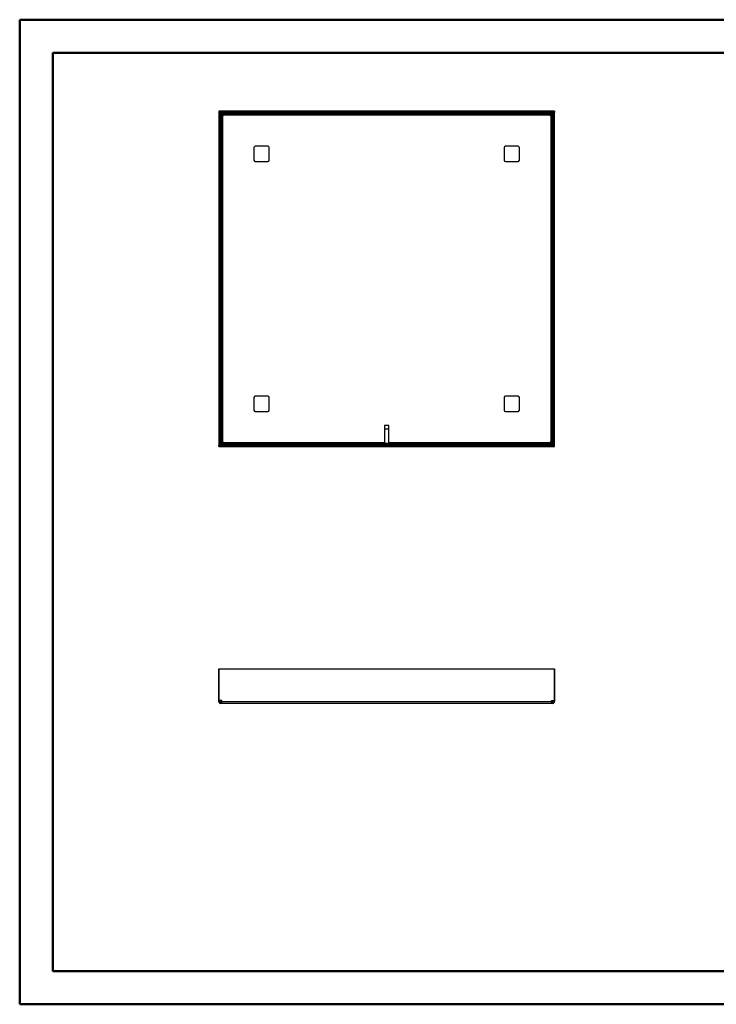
# Model space of a CAD drawing. Header units: millimetres. Extents: x 0 to 420, y 0 to 297.
# Tile 1 of 2: x 0 to 210, y 0 to 297. Entities that reach past the tile are written whole.
import ezdxf

# ---------------------------------------------------------------- set-up
doc = ezdxf.new("R2010")
doc.units = ezdxf.units.MM

msp = doc.modelspace()

# ---------------------------------------------------------------- linework, layer by layer
at = {"color": 7, "linetype": 'Continuous', "lineweight": 50}
for p, q in [((0.38, 0.21), (0.38, 297.21)), ((0.38, 297.21), (420.38, 297.21)), ((10.38, 10.21), (10.38, 287.21)), ((10.38, 287.21), (410.38, 287.21)), ((10.38, 10.21), (410.38, 10.21)), ((0.38, 0.21), (420.38, 0.21))]:
    msp.add_line(p, q, dxfattribs=at)
at = {"color": 7, "linetype": 'Continuous', "lineweight": 25}
for p, q in [((60.81, 269.22), (60.41, 269.22)), ((60.41, 269.22), (60.41, 168.84)), ((60.43, 269.63), (60.43, 269.23)), ((161.59, 269.63), (60.43, 269.63)), ((161.59, 269.23), (60.43, 269.23)), ((60.81, 269.22), (60.81, 168.84)), ((60.97, 169.32), (60.97, 268.74)), ((60.97, 268.74), (61.01, 268.74)), ((61.01, 269.01), (61.41, 269.01)), ((61.01, 269.01), (61.01, 169.05)), ((61.3, 269.07), (160.72, 269.07)), ((61.3, 269.01), (61.3, 269.07)), ((61.41, 269.01), (61.41, 169.05)), ((61.42, 268.63), (61.42, 269.03)), ((160.6, 269.03), (61.42, 269.03)), ((160.6, 268.63), (61.42, 268.63)), ((61.57, 169.82), (61.57, 268.24)), ((61.6, 268.24), (61.57, 268.24)), ((61.8, 268.47), (160.22, 268.47)), ((61.8, 268.47), (61.8, 268.44)), ((160.22, 268.44), (160.22, 268.47)), ((160.45, 268.24), (160.42, 268.24)), ((160.45, 268.24), (160.45, 169.82)), ((160.6, 268.63), (160.6, 269.03)), ((160.61, 169.05), (160.61, 269.01)), ((161.01, 269.01), (160.61, 269.01)), ((160.72, 269.07), (160.72, 269.01)), ((161.01, 169.05), (161.01, 269.01)), ((161.01, 268.74), (161.05, 268.74)), ((161.05, 268.74), (161.05, 169.32)), ((161.21, 168.84), (161.21, 269.22)), ((161.21, 269.22), (161.61, 269.22)), ((161.59, 269.63), (161.59, 269.23)), ((161.61, 168.84), (161.61, 269.22)), ((71.01, 258.63), (71.01, 254.83)), ((75.21, 259.03), (71.41, 259.03)), ((75.61, 254.83), (75.61, 258.63)), ((146.41, 258.63), (146.41, 254.83)), ((150.61, 259.03), (146.81, 259.03)), ((151.01, 254.83), (151.01, 258.63)), ((71.41, 254.43), (75.21, 254.43)), ((146.81, 254.43), (150.61, 254.43)), ((71.01, 183.23), (71.01, 179.43)), ((75.21, 183.63), (71.41, 183.63)), ((75.61, 179.43), (75.61, 183.23)), ((146.41, 183.23), (146.41, 179.43)), ((150.61, 183.63), (146.81, 183.63)), ((151.01, 179.43), (151.01, 183.23)), ((71.41, 179.03), (75.21, 179.03)), ((146.81, 179.03), (150.61, 179.03)), ((110.31, 174.83), (110.31, 169.59)), ((111.71, 174.83), (110.31, 174.83)), ((110.31, 173.83), (111.71, 173.83)), ((111.71, 169.59), (111.71, 174.83)), ((61.01, 169.32), (60.97, 169.32)), ((61.42, 169.43), (160.6, 169.43)), ((61.42, 169.43), (61.42, 169.03)), ((61.57, 169.82), (61.6, 169.82)), ((61.8, 169.62), (61.8, 169.59)), ((110.31, 169.59), (61.8, 169.59)), ((110.31, 169.43), (110.31, 169.59)), ((160.22, 169.59), (111.71, 169.59)), ((111.71, 169.59), (111.71, 169.43)), ((160.22, 169.59), (160.22, 169.62)), ((160.42, 169.82), (160.45, 169.82)), ((160.6, 169.43), (160.6, 169.03)), ((161.05, 169.32), (161.01, 169.32)), ((60.81, 168.84), (60.41, 168.84)), ((60.43, 168.43), (60.43, 168.83)), ((60.43, 168.83), (161.59, 168.83)), ((60.43, 168.43), (161.59, 168.43)), ((61.01, 169.05), (61.41, 169.05)), ((61.3, 168.99), (61.3, 169.05)), ((160.72, 168.99), (61.3, 168.99)), ((61.42, 169.03), (160.6, 169.03)), ((161.01, 169.05), (160.61, 169.05)), ((160.72, 169.05), (160.72, 168.99)), ((161.21, 168.84), (161.61, 168.84)), ((161.59, 168.43), (161.59, 168.83)), ((60.41, 101.45), (60.41, 91.89)), ((60.43, 101.45), (60.41, 101.45)), ((60.43, 91.89), (60.43, 101.45)), ((60.43, 101.45), (161.59, 101.45)), ((161.59, 91.89), (161.59, 101.45)), ((161.59, 101.45), (161.61, 101.45)), ((161.61, 101.45), (161.61, 91.89)), ((60.41, 91.89), (60.43, 91.89)), ((60.41, 91.79), (60.41, 91.89)), ((60.41, 91.79), (60.81, 91.79)), ((60.41, 91.56), (60.41, 91.79)), ((60.41, 91.56), (60.81, 91.56)), ((61.2, 91.89), (60.43, 91.89)), ((60.81, 91.79), (60.81, 91.89)), ((60.81, 91.56), (60.81, 91.79)), ((60.97, 91), (60.97, 91.4)), ((61.2, 91.4), (60.97, 91.4)), ((61.2, 91), (60.97, 91)), ((61.2, 91), (61.2, 91.4)), ((61.3, 91.4), (61.2, 91.4)), ((61.3, 91), (61.2, 91)), ((61.3, 91.56), (61.3, 91.79)), ((61.3, 91.56), (160.72, 91.56)), ((160.72, 91), (61.3, 91)), ((160.72, 91.56), (160.72, 91.79)), ((160.82, 91.4), (160.72, 91.4)), ((160.82, 91), (160.72, 91)), ((160.82, 91.89), (161.59, 91.89)), ((160.82, 91), (160.82, 91.4)), ((161.05, 91.4), (160.82, 91.4)), ((161.05, 91), (160.82, 91)), ((161.05, 91), (161.05, 91.4)), ((161.21, 91.89), (161.21, 91.79)), ((161.61, 91.79), (161.21, 91.79)), ((161.21, 91.79), (161.21, 91.56)), ((161.61, 91.56), (161.21, 91.56)), ((161.61, 91.89), (161.59, 91.89)), ((161.61, 91.89), (161.61, 91.79)), ((161.61, 91.79), (161.61, 91.56))]:
    msp.add_line(p, q, dxfattribs=at)
for centre, radius, start, end in [((61.6, 268.44), 0.2, 270, 0), ((160.42, 268.44), 0.2, 180, 270), ((71.41, 258.63), 0.4, 90, 180), ((75.21, 258.63), 0.4, 0, 90), ((146.81, 258.63), 0.4, 90, 180), ((150.61, 258.63), 0.4, 0, 90), ((71.41, 254.83), 0.4, 180, 270), ((75.21, 254.83), 0.4, 270, 0), ((146.81, 254.83), 0.4, 180, 270), ((150.61, 254.83), 0.4, 270, 0), ((71.41, 183.23), 0.4, 90, 180), ((75.21, 183.23), 0.4, 0, 90), ((146.81, 183.23), 0.4, 90, 180), ((150.61, 183.23), 0.4, 0, 90), ((71.41, 179.43), 0.4, 180, 270), ((75.21, 179.43), 0.4, 270, 0), ((146.81, 179.43), 0.4, 180, 270), ((150.61, 179.43), 0.4, 270, 0), ((61.6, 169.62), 0.2, 0, 90), ((160.42, 169.62), 0.2, 90, 180), ((61.2, 91.79), 0.1, 0, 90), ((160.82, 91.79), 0.1, 90, 180)]:
    msp.add_arc(centre, radius, start, end, dxfattribs=at)
for points in [[(60.97, 268.74), (60.95, 268.74), (60.91, 268.74), (60.85, 268.74), (60.82, 268.74), (60.81, 268.74), (60.81, 268.74)], [(61.3, 269.23), (61.3, 269.23), (61.3, 269.23), (61.3, 269.19), (61.3, 269.14), (61.3, 269.09), (61.3, 269.07)], [(61.57, 268.24), (61.55, 268.24), (61.51, 268.24), (61.45, 268.24), (61.42, 268.24), (61.41, 268.24), (61.41, 268.24)], [(61.8, 268.63), (61.8, 268.63), (61.8, 268.63), (61.8, 268.59), (61.8, 268.54), (61.8, 268.49), (61.8, 268.47)], [(160.22, 268.47), (160.22, 268.49), (160.22, 268.54), (160.22, 268.59), (160.22, 268.63), (160.22, 268.63), (160.22, 268.63)], [(160.61, 268.24), (160.61, 268.24), (160.6, 268.24), (160.56, 268.24), (160.51, 268.24), (160.47, 268.24), (160.45, 268.24)], [(160.72, 269.07), (160.72, 269.09), (160.72, 269.14), (160.72, 269.19), (160.72, 269.23), (160.72, 269.23), (160.72, 269.23)], [(161.21, 268.74), (161.21, 268.74), (161.2, 268.74), (161.16, 268.74), (161.11, 268.74), (161.07, 268.74), (161.05, 268.74)], [(60.81, 169.32), (60.81, 169.32), (60.82, 169.32), (60.85, 169.32), (60.91, 169.32), (60.95, 169.32), (60.97, 169.32)], [(61.41, 169.82), (61.41, 169.82), (61.42, 169.82), (61.45, 169.82), (61.51, 169.82), (61.55, 169.82), (61.57, 169.82)], [(61.8, 169.59), (61.8, 169.57), (61.8, 169.53), (61.8, 169.48), (61.8, 169.44), (61.8, 169.44), (61.8, 169.43)], [(160.22, 169.43), (160.22, 169.44), (160.22, 169.44), (160.22, 169.48), (160.22, 169.53), (160.22, 169.57), (160.22, 169.59)], [(160.45, 169.82), (160.47, 169.82), (160.51, 169.82), (160.56, 169.82), (160.6, 169.82), (160.61, 169.82), (160.61, 169.82)], [(161.05, 169.32), (161.07, 169.32), (161.11, 169.32), (161.16, 169.32), (161.2, 169.32), (161.21, 169.32), (161.21, 169.32)], [(61.3, 168.99), (61.3, 168.97), (61.3, 168.93), (61.3, 168.88), (61.3, 168.84), (61.3, 168.84), (61.3, 168.83)], [(160.72, 168.83), (160.72, 168.84), (160.72, 168.84), (160.72, 168.88), (160.72, 168.93), (160.72, 168.97), (160.72, 168.99)], [(60.41, 91.56), (60.42, 91.49), (60.43, 91.34), (60.56, 91.15), (60.75, 91.02), (60.9, 91.01), (60.97, 91)], [(60.81, 91.56), (60.81, 91.54), (60.82, 91.5), (60.85, 91.44), (60.91, 91.41), (60.95, 91.4), (60.97, 91.4)], [(61.3, 91), (61.3, 91.01), (61.3, 91.02), (61.3, 91.15), (61.3, 91.34), (61.3, 91.49), (61.3, 91.56)], [(160.72, 91.56), (160.72, 91.49), (160.72, 91.34), (160.72, 91.15), (160.72, 91.02), (160.72, 91.01), (160.72, 91)], [(161.05, 91.4), (161.07, 91.4), (161.11, 91.41), (161.16, 91.44), (161.2, 91.5), (161.21, 91.54), (161.21, 91.56)], [(161.05, 91), (161.12, 91.01), (161.27, 91.02), (161.45, 91.15), (161.58, 91.34), (161.6, 91.49), (161.61, 91.56)]]:
    msp.add_open_spline(points, degree=3, dxfattribs=at)

doc.saveas('drawing.dxf')
